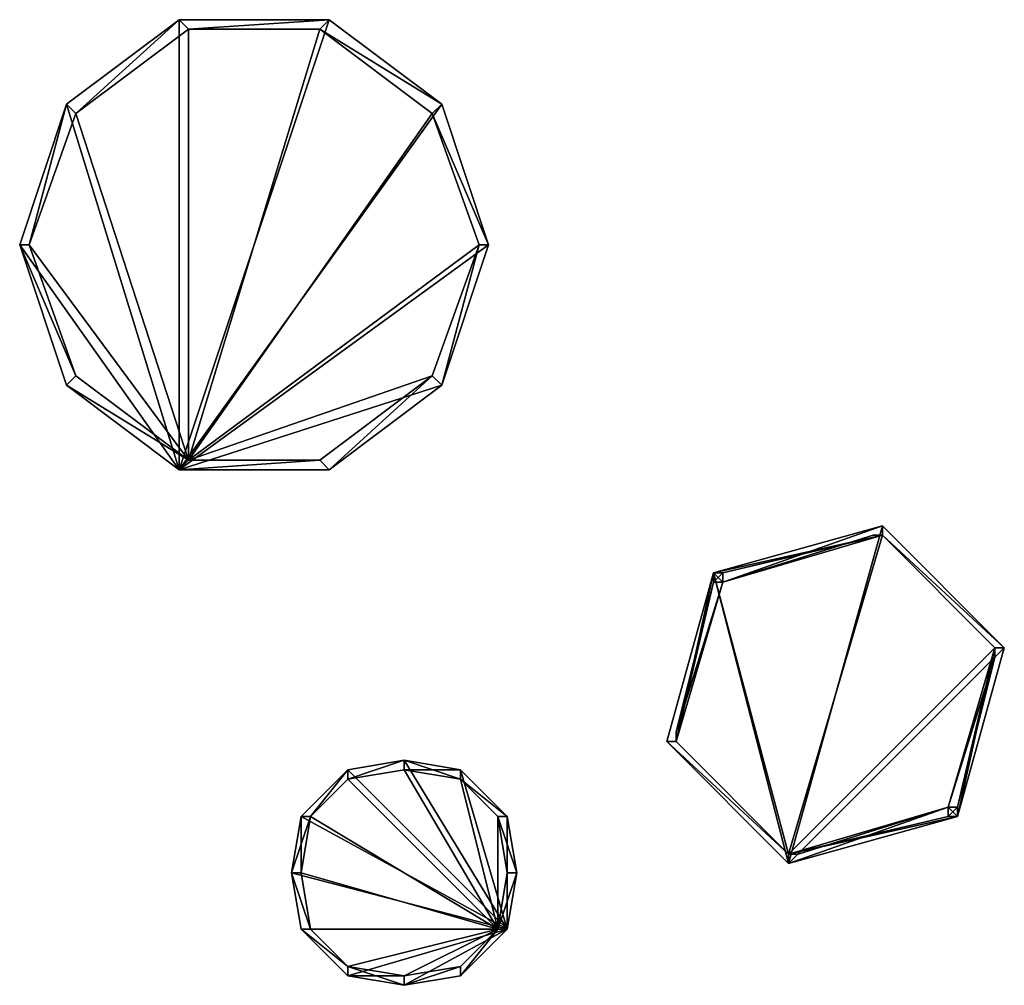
# Model space of a CAD drawing. Header units: millimetres. Extents: x -213634448 to -213632768, y -191504384 to -191502736.
import ezdxf

# ---------------------------------------------------------------- set-up
doc = ezdxf.new("R2010")
doc.units = ezdxf.units.MM
doc.layers.add('019', color=7, linetype='Continuous', true_color=0x99e499)

msp = doc.modelspace()

# ---------------------------------------------------------------- meshes
at = {"layer": '019', "color": 156, "true_color": 0x083d8a}
mesh = msp.add_polyface(dxfattribs=at)
corners = [(-213633648, -191503120, 1), (-213633728, -191502880), (-213633920, -191502736), (-213634176, -191502736), (-213634368, -191502880), (-213634448, -191503120), (-213634368, -191503360), (-213634176, -191503504), (-213633920, -191503504), (-213633728, -191503360, 1), (-213633648, -191503120, 799), (-213633728, -191502880, 799), (-213633920, -191502736, 799), (-213634176, -191502736, 799), (-213634368, -191502880, 799), (-213634448, -191503120, 799), (-213634368, -191503360, 799), (-213634176, -191503504, 799), (-213633920, -191503504, 799), (-213633728, -191503360, 799), (-213633664, -191503120, 12.9), (-213633744, -191502896, 13.9), (-213633936, -191502752, 13.9), (-213634160, -191502752, 13.9), (-213634352, -191502896, 13.9), (-213634432, -191503120, 13.9), (-213634352, -191503344, 13.9), (-213634160, -191503488, 13.9), (-213633936, -191503488, 13.9), (-213633744, -191503344, 12.9), (-213633664, -191503120, 800), (-213633744, -191502896, 800), (-213633936, -191502752, 800), (-213634160, -191502752, 800), (-213634352, -191502896, 800), (-213634432, -191503120, 800), (-213634352, -191503344, 800), (-213634160, -191503488, 800), (-213633936, -191503488, 800), (-213633744, -191503344, 800), (-213633648, -191503120, 1), (-213633648, -191503120), (-213633728, -191502880, 1), (-213633728, -191502880, 1), (-213633920, -191502736, 1), (-213633920, -191502736, 1), (-213634176, -191502736, 1), (-213634176, -191502736, 1), (-213634368, -191502880, 1), (-213634368, -191502880, 1), (-213634448, -191503120, 1), (-213634448, -191503120, 1), (-213634368, -191503360, 1), (-213634368, -191503360, 1), (-213634176, -191503504, 1), (-213634176, -191503504, 1), (-213633920, -191503504, 1), (-213633920, -191503504, 1), (-213633728, -191503360, 1), (-213633728, -191503360), (-213633648, -191503120, 800), (-213633648, -191503120, 799), (-213633728, -191502880, 800), (-213633728, -191502880, 799), (-213633920, -191502736, 800), (-213633920, -191502736, 799), (-213634176, -191502736, 800), (-213634176, -191502736, 799), (-213634368, -191502880, 800), (-213634368, -191502880, 799), (-213634448, -191503120, 800), (-213634448, -191503120, 799), (-213634368, -191503360, 800), (-213634368, -191503360, 799), (-213634176, -191503504, 800), (-213634176, -191503504, 799), (-213633920, -191503504, 800), (-213633920, -191503504, 799), (-213633728, -191503360, 800), (-213633728, -191503360, 799), (-213633664, -191503120, 13.9), (-213633664, -191503120, 13.9), (-213633744, -191502896, 13.9), (-213633744, -191502896, 12.9), (-213633936, -191502752, 13.9), (-213633936, -191502752, 12.9), (-213634160, -191502752, 13.9), (-213634160, -191502752, 12.9), (-213634352, -191502896, 13.9), (-213634352, -191502896, 12.9), (-213634432, -191503120, 13.9), (-213634432, -191503120, 12.9), (-213634352, -191503344, 13.9), (-213634352, -191503344, 12.9), (-213634160, -191503488, 13.9), (-213634160, -191503488, 12.9), (-213633936, -191503488, 13.9), (-213633936, -191503488, 12.9), (-213633744, -191503344, 13.9), (-213633744, -191503344, 13.9), (-213633664, -191503120, 799), (-213633664, -191503120, 799), (-213633744, -191502896, 799), (-213633744, -191502896, 799), (-213633936, -191502752, 799), (-213633936, -191502752, 799), (-213634160, -191502752, 799), (-213634160, -191502752, 799), (-213634352, -191502896, 799), (-213634352, -191502896, 799), (-213634432, -191503120, 799), (-213634432, -191503120, 799), (-213634352, -191503344, 799), (-213634352, -191503344, 799), (-213634160, -191503488, 799), (-213634160, -191503488, 799), (-213633936, -191503488, 799), (-213633936, -191503488, 799), (-213633744, -191503344, 799), (-213633744, -191503344, 799)]
mesh.append_faces([[corners[k] for k in face] for face in [(0, 40, 41), (1, 42, 43), (2, 44, 45), (3, 46, 47), (4, 48, 49), (5, 50, 51), (6, 52, 53), (7, 54, 55), (8, 56, 57), (9, 58, 59), (10, 60, 61), (11, 62, 63), (12, 64, 65), (13, 66, 67), (14, 68, 69), (15, 70, 71), (16, 72, 73), (17, 74, 75), (18, 76, 77), (19, 78, 79), (20, 80, 81), (21, 82, 83), (22, 84, 85), (23, 86, 87), (24, 88, 89), (25, 90, 91), (26, 92, 93), (27, 94, 95), (28, 96, 97), (29, 98, 99), (30, 100, 101), (31, 102, 103), (32, 104, 105), (33, 106, 107), (34, 108, 109), (35, 110, 111), (36, 112, 113), (37, 114, 115), (38, 116, 117), (39, 118, 119)]], dxfattribs={"color": 156})
mesh.append_faces([[corners[k] for k in face] for face in [(5, 7, 6)]], dxfattribs={"vtx0": -1, "color": 156})
mesh.append_faces([[corners[k] for k in face] for face in [(95, 29, 20), (95, 20, 83), (95, 83, 85), (95, 85, 87), (95, 87, 89), (95, 89, 91)]], dxfattribs={"vtx0": -1, "vtx2": -1, "color": 156})
mesh.append_faces([[corners[k] for k in face] for face in [(93, 95, 91)]], dxfattribs={"vtx1": -1, "color": 156})
mesh.append_faces([[corners[k] for k in face] for face in [(41, 59, 7), (1, 41, 7), (2, 1, 7), (3, 2, 7), (4, 3, 7), (5, 4, 7)]], dxfattribs={"vtx1": -1, "vtx2": -1, "color": 156})
mesh.append_faces([[corners[k] for k in face] for face in [(63, 10, 0), (0, 43, 63), (65, 11, 42), (42, 45, 65), (67, 12, 44), (44, 47, 67), (69, 13, 46), (46, 49, 69), (71, 14, 48), (48, 51, 71), (73, 15, 50), (50, 53, 73), (75, 16, 52), (52, 55, 75), (77, 17, 54), (54, 57, 77), (79, 18, 56), (56, 58, 79), (61, 19, 9), (9, 40, 61), (59, 8, 7), (81, 100, 103), (103, 21, 81), (82, 102, 105), (105, 22, 82), (84, 104, 107), (107, 23, 84), (86, 106, 109), (109, 24, 86), (88, 108, 111), (111, 25, 88), (90, 110, 113), (113, 26, 90), (92, 112, 115), (115, 27, 92), (94, 114, 117), (117, 28, 94), (96, 116, 119), (119, 98, 96), (99, 118, 101), (101, 80, 99), (95, 97, 29), (31, 30, 60), (60, 62, 31), (32, 31, 62), (62, 64, 32), (33, 32, 64), (64, 66, 33), (34, 33, 66), (66, 68, 34), (35, 34, 68), (68, 70, 35), (36, 35, 70), (70, 72, 36), (37, 36, 72), (72, 74, 37), (38, 37, 74), (74, 76, 38), (39, 38, 76), (76, 78, 39), (30, 39, 78), (78, 60, 30), (0, 41, 1), (1, 43, 0), (43, 42, 11), (11, 63, 43), (63, 62, 60), (60, 10, 63), (10, 61, 40), (40, 0, 10), (42, 1, 2), (2, 45, 42), (45, 44, 12), (12, 65, 45), (65, 64, 62), (62, 11, 65), (44, 2, 3), (3, 47, 44), (47, 46, 13), (13, 67, 47), (67, 66, 64), (64, 12, 67), (46, 3, 4), (4, 49, 46), (49, 48, 14), (14, 69, 49), (69, 68, 66), (66, 13, 69), (48, 4, 5), (5, 51, 48), (51, 50, 15), (15, 71, 51), (71, 70, 68), (68, 14, 71), (50, 5, 6), (6, 53, 50), (53, 52, 16), (16, 73, 53), (73, 72, 70), (70, 15, 73), (52, 6, 7), (7, 55, 52), (55, 54, 17), (17, 75, 55), (75, 74, 72), (72, 16, 75), (54, 7, 8), (8, 57, 54), (57, 56, 18), (18, 77, 57), (77, 76, 74), (74, 17, 77), (56, 8, 59), (59, 58, 56), (58, 9, 19), (19, 79, 58), (79, 78, 76), (76, 18, 79), (9, 59, 41), (41, 40, 9), (61, 60, 78), (78, 19, 61), (103, 102, 82), (82, 21, 103), (21, 83, 20), (20, 81, 21), (100, 30, 31), (31, 103, 100), (81, 80, 101), (101, 100, 81), (105, 104, 84), (84, 22, 105), (22, 85, 83), (83, 82, 22), (102, 31, 32), (32, 105, 102), (107, 106, 86), (86, 23, 107), (23, 87, 85), (85, 84, 23), (104, 32, 33), (33, 107, 104), (109, 108, 88), (88, 24, 109), (24, 89, 87), (87, 86, 24), (106, 33, 34), (34, 109, 106), (111, 110, 90), (90, 25, 111), (25, 91, 89), (89, 88, 25), (108, 34, 35), (35, 111, 108), (113, 112, 92), (92, 26, 113), (26, 93, 91), (91, 90, 26), (110, 35, 36), (36, 113, 110), (115, 114, 94), (94, 27, 115), (27, 95, 93), (93, 92, 27), (112, 36, 37), (37, 115, 112), (117, 116, 96), (96, 28, 117), (28, 97, 95), (95, 94, 28), (114, 37, 38), (38, 117, 114), (119, 118, 99), (99, 98, 119), (98, 29, 97), (97, 96, 98), (116, 38, 39), (39, 119, 116), (80, 20, 29), (29, 99, 80), (118, 39, 30), (30, 101, 118)]], dxfattribs={"vtx2": -1, "color": 156})
mesh = msp.add_polyface(dxfattribs=at)
corners = [(-213632848, -191504096, 1), (-213632768, -191503808), (-213632976, -191503600), (-213633264, -191503680), (-213633344, -191503968), (-213633136, -191504176, 1), (-213632848, -191504096, 249), (-213632768, -191503808, 249), (-213632976, -191503600, 249), (-213633264, -191503680, 249), (-213633344, -191503968, 249), (-213633136, -191504176, 249), (-213632848, -191504096, 12.2), (-213632784, -191503808, 13.2), (-213632976, -191503616, 13.2), (-213633248, -191503680, 13.2), (-213633328, -191503968, 13.2), (-213633136, -191504160, 12.2), (-213632864, -191504080, 250), (-213632784, -191503808, 250), (-213632976, -191503616, 250), (-213633248, -191503696, 250), (-213633328, -191503968, 250), (-213633136, -191504160, 250), (-213632848, -191504096, 1), (-213632848, -191504096), (-213632768, -191503808, 1), (-213632768, -191503808, 1), (-213632976, -191503600, 1), (-213632976, -191503600, 1), (-213633264, -191503680, 1), (-213633264, -191503680, 1), (-213633344, -191503968, 1), (-213633344, -191503968, 1), (-213633136, -191504176, 1), (-213633136, -191504176), (-213632848, -191504096, 250), (-213632848, -191504096, 249), (-213632768, -191503808, 250), (-213632768, -191503808, 249), (-213632976, -191503600, 250), (-213632976, -191503600, 249), (-213633264, -191503680, 250), (-213633264, -191503680, 249), (-213633344, -191503968, 250), (-213633344, -191503968, 249), (-213633136, -191504176, 250), (-213633136, -191504176, 249), (-213632864, -191504096, 13.2), (-213632848, -191504080, 13.2), (-213632784, -191503808, 13.2), (-213632784, -191503808, 12.2), (-213632976, -191503616, 13.2), (-213632976, -191503616, 12.2), (-213633264, -191503696, 13.2), (-213633264, -191503680, 12.2), (-213633328, -191503968, 13.2), (-213633328, -191503968, 12.2), (-213633136, -191504160, 13.2), (-213633136, -191504160, 13.2), (-213632864, -191504080, 249), (-213632864, -191504080, 249), (-213632784, -191503808, 249), (-213632784, -191503824, 249), (-213632992, -191503616, 249), (-213632976, -191503616, 249), (-213633248, -191503696, 249), (-213633248, -191503696, 249), (-213633328, -191503968, 249), (-213633328, -191503952, 249), (-213633120, -191504160, 249), (-213633136, -191504160, 249)]
mesh.append_faces([[corners[k] for k in face] for face in [(0, 24, 25), (1, 26, 27), (2, 28, 29), (3, 30, 31), (4, 32, 33), (5, 34, 35), (6, 36, 37), (7, 38, 39), (8, 40, 41), (9, 42, 43), (10, 44, 45), (11, 46, 47), (12, 48, 49), (13, 50, 51), (14, 52, 53), (15, 54, 55), (16, 56, 57), (17, 58, 59), (18, 60, 61), (19, 62, 63), (20, 64, 65), (21, 66, 67), (22, 68, 69), (23, 70, 71)]], dxfattribs={"color": 156})
mesh.append_faces([[corners[k] for k in face] for face in [(3, 35, 4)]], dxfattribs={"vtx0": -1, "color": 156})
mesh.append_faces([[corners[k] for k in face] for face in [(17, 51, 53), (17, 53, 55)]], dxfattribs={"vtx0": -1, "vtx2": -1, "color": 156})
mesh.append_faces([[corners[k] for k in face] for face in [(57, 17, 55)]], dxfattribs={"vtx1": -1, "color": 156})
mesh.append_faces([[corners[k] for k in face] for face in [(2, 1, 35), (3, 2, 35)]], dxfattribs={"vtx1": -1, "vtx2": -1, "color": 156})
mesh.append_faces([[corners[k] for k in face] for face in [(39, 6, 0), (0, 27, 39), (41, 7, 26), (26, 29, 41), (43, 8, 28), (28, 31, 43), (45, 9, 30), (30, 33, 45), (47, 10, 32), (32, 34, 47), (37, 11, 5), (5, 24, 37), (1, 25, 35), (49, 60, 63), (63, 13, 49), (50, 62, 65), (65, 14, 50), (52, 64, 67), (67, 15, 52), (54, 66, 69), (69, 16, 54), (56, 68, 71), (71, 58, 56), (59, 70, 61), (61, 48, 59), (17, 12, 51), (19, 18, 36), (36, 38, 19), (20, 19, 38), (38, 40, 20), (21, 20, 40), (40, 42, 21), (22, 21, 42), (42, 44, 22), (23, 22, 44), (44, 46, 23), (18, 23, 46), (46, 36, 18), (0, 25, 1), (1, 27, 0), (27, 26, 7), (7, 39, 27), (39, 38, 36), (36, 6, 39), (6, 37, 24), (24, 0, 6), (26, 1, 2), (2, 29, 26), (29, 28, 8), (8, 41, 29), (41, 40, 38), (38, 7, 41), (28, 2, 3), (3, 31, 28), (31, 30, 9), (9, 43, 31), (43, 42, 40), (40, 8, 43), (30, 3, 4), (4, 33, 30), (33, 32, 10), (10, 45, 33), (45, 44, 42), (42, 9, 45), (32, 4, 35), (35, 34, 32), (34, 5, 11), (11, 47, 34), (47, 46, 44), (44, 10, 47), (5, 35, 25), (25, 24, 5), (37, 36, 46), (46, 11, 37), (63, 62, 50), (50, 13, 63), (13, 51, 12), (12, 49, 13), (60, 18, 19), (19, 63, 60), (49, 48, 61), (61, 60, 49), (65, 64, 52), (52, 14, 65), (14, 53, 51), (51, 50, 14), (62, 19, 20), (20, 65, 62), (67, 66, 54), (54, 15, 67), (15, 55, 53), (53, 52, 15), (64, 20, 21), (21, 67, 64), (69, 68, 56), (56, 16, 69), (16, 57, 55), (55, 54, 16), (66, 21, 22), (22, 69, 66), (71, 70, 59), (59, 58, 71), (58, 17, 57), (57, 56, 58), (68, 22, 23), (23, 71, 68), (48, 12, 17), (17, 59, 48), (70, 23, 18), (18, 61, 70)]], dxfattribs={"vtx2": -1, "color": 156})
mesh = msp.add_polyface(dxfattribs=at)
corners = [(-213633888, -191504016, 399), (-213633792, -191504000, 399), (-213633792, -191504000, 1), (-213633888, -191504016, 1), (-213633968, -191504096), (-213633888, -191504016), (-213633616, -191504288), (-213633792, -191504000, 14.1), (-213633792, -191504016, 399), (-213633888, -191504032, 399), (-213633888, -191504032, 14.1), (-213633888, -191504032, 14.1), (-213633888, -191504032, 399), (-213633952, -191504096, 399), (-213633632, -191504288, 13.1), (-213633888, -191504032, 13.1), (-213633952, -191504096, 13.1), (-213633888, -191504032, 400), (-213633792, -191504016, 400), (-213633792, -191504000, 400), (-213633888, -191504016, 400), (-213633952, -191504096, 400), (-213633792, -191504000), (-213633792, -191504000, 1), (-213633888, -191504016, 1), (-213633792, -191504000, 399), (-213633888, -191504016, 399), (-213633792, -191504000, 14.1), (-213633792, -191504016, 13.1), (-213633792, -191504016, 399), (-213633968, -191504096, 399), (-213633952, -191504096, 14.1)]
mesh.append_faces([[corners[k] for k in face] for face in [(22, 2, 23), (5, 24, 3), (1, 19, 25), (26, 20, 0), (27, 7, 28), (10, 11, 15), (18, 8, 29), (17, 12, 9)]], dxfattribs={"color": 156})
mesh.append_faces([[corners[k] for k in face] for face in [(14, 15, 16)]], dxfattribs={"vtx0": -1, "vtx2": -1, "color": 156})
mesh.append_faces([[corners[k] for k in face] for face in [(4, 5, 6)]], dxfattribs={"vtx1": -1, "vtx2": -1, "color": 156})
mesh.append_faces([[corners[k] for k in face] for face in [(0, 1, 2), (2, 3, 0), (7, 8, 9), (9, 10, 7), (11, 12, 13), (17, 18, 19), (19, 20, 17), (21, 17, 20), (23, 2, 1), (1, 25, 23), (2, 22, 5), (5, 3, 2), (3, 24, 26), (26, 0, 3), (0, 20, 19), (19, 1, 0), (24, 5, 4), (20, 26, 30), (9, 12, 11), (11, 10, 9), (10, 15, 28), (28, 7, 10), (8, 18, 17), (17, 9, 8), (15, 11, 31), (12, 17, 21)]], dxfattribs={"vtx2": -1, "color": 156})
mesh = msp.add_polyface(dxfattribs=at)
corners = [(-213633616, -191504096, 1), (-213633696, -191504016, 1), (-213633696, -191504016, 399), (-213633792, -191504000, 399), (-213633696, -191504016, 399), (-213633696, -191504016, 1), (-213633792, -191504000, 1), (-213633792, -191504000), (-213633696, -191504016), (-213633616, -191504288), (-213633888, -191504016), (-213633696, -191504032, 399), (-213633696, -191504032, 14.1), (-213633632, -191504096, 14.1), (-213633696, -191504032, 14.1), (-213633696, -191504032, 399), (-213633792, -191504016, 399), (-213633792, -191504000, 14.1), (-213633632, -191504288, 13.1), (-213633696, -191504032, 13.1), (-213633792, -191504016, 13.1), (-213633888, -191504032, 13.1), (-213633616, -191504096, 400), (-213633696, -191504016, 400), (-213633696, -191504032, 400), (-213633792, -191504016, 400), (-213633792, -191504000, 400), (-213633632, -191504096, 13.1), (-213633632, -191504096, 399), (-213633792, -191504016, 399), (-213633792, -191504000, 14.1)]
mesh.append_faces([[corners[k] for k in face] for face in [(8, 5, 1), (4, 23, 2), (12, 14, 19), (24, 15, 11)]], dxfattribs={"color": 156})
mesh.append_faces([[corners[k] for k in face] for face in [(18, 19, 20), (18, 20, 21)]], dxfattribs={"vtx0": -1, "vtx2": -1, "color": 156})
mesh.append_faces([[corners[k] for k in face] for face in [(7, 8, 9), (10, 7, 9)]], dxfattribs={"vtx1": -1, "vtx2": -1, "color": 156})
mesh.append_faces([[corners[k] for k in face] for face in [(0, 1, 2), (3, 4, 5), (5, 6, 3), (11, 12, 13), (14, 15, 16), (16, 17, 14), (22, 23, 24), (25, 24, 23), (23, 26, 25), (8, 1, 0), (1, 5, 4), (4, 2, 1), (2, 23, 22), (5, 8, 7), (7, 6, 5), (3, 26, 23), (23, 4, 3), (11, 15, 14), (14, 12, 11), (12, 19, 27), (24, 11, 28), (16, 29, 30), (30, 17, 16), (17, 20, 19), (19, 14, 17), (15, 24, 25), (25, 16, 15)]], dxfattribs={"vtx2": -1, "color": 156})
mesh = msp.add_polyface(dxfattribs=at)
corners = [(-213633968, -191504096, 399), (-213633888, -191504016, 399), (-213633888, -191504016, 1), (-213633968, -191504096, 1), (-213633984, -191504192, 399), (-213633968, -191504096, 399), (-213633968, -191504096, 1), (-213633984, -191504192, 1), (-213633952, -191504096, 399), (-213633952, -191504096, 14.1), (-213633888, -191504032, 14.1), (-213633952, -191504096, 14.1), (-213633952, -191504096, 399), (-213633968, -191504192, 399), (-213633984, -191504192, 14.1), (-213633888, -191504016, 400), (-213633968, -191504096, 400), (-213633952, -191504096, 400), (-213633968, -191504192, 400), (-213633984, -191504192, 400), (-213633968, -191504096), (-213633952, -191504096, 13.1), (-213633968, -191504192, 399), (-213633984, -191504192), (-213633984, -191504192, 1), (-213633984, -191504192, 399), (-213633888, -191504032, 13.1), (-213633888, -191504032, 399), (-213633984, -191504192, 14.1), (-213633968, -191504192, 13.1)]
mesh.append_faces([[corners[k] for k in face] for face in [(20, 6, 3), (5, 16, 0), (9, 11, 21), (17, 12, 8), (18, 22, 13)]], dxfattribs={"color": 156})
mesh.append_faces([[corners[k] for k in face] for face in [(0, 1, 2), (2, 3, 0), (4, 5, 6), (6, 7, 4), (8, 9, 10), (11, 12, 13), (13, 14, 11), (15, 16, 17), (18, 17, 16), (16, 19, 18), (20, 3, 2), (3, 6, 5), (5, 0, 3), (0, 16, 15), (6, 20, 23), (23, 7, 6), (7, 24, 25), (25, 4, 7), (4, 19, 16), (16, 5, 4), (8, 12, 11), (11, 9, 8), (9, 21, 26), (17, 8, 27), (13, 22, 28), (28, 14, 13), (14, 29, 21), (21, 11, 14), (12, 17, 18), (18, 13, 12)]], dxfattribs={"vtx2": -1, "color": 156})
mesh = msp.add_polyface(dxfattribs=at)
corners = [(-213633616, -191504096, 399), (-213633600, -191504192, 399), (-213633600, -191504192, 1), (-213633616, -191504096, 1), (-213633696, -191504016, 399), (-213633616, -191504096, 399), (-213633616, -191504096, 1), (-213633696, -191504016), (-213633616, -191504096), (-213633616, -191504288), (-213633600, -191504192, 14.1), (-213633616, -191504192, 399), (-213633632, -191504096, 399), (-213633632, -191504096, 14.1), (-213633632, -191504096, 14.1), (-213633632, -191504096, 399), (-213633696, -191504032, 399), (-213633632, -191504288, 13.1), (-213633632, -191504096, 13.1), (-213633696, -191504032, 13.1), (-213633632, -191504096, 400), (-213633616, -191504192, 400), (-213633600, -191504192, 400), (-213633616, -191504096, 400), (-213633696, -191504032, 400), (-213633616, -191504192, 399), (-213633600, -191504192), (-213633600, -191504192, 399), (-213633600, -191504192, 1), (-213633616, -191504192, 13.1), (-213633600, -191504192, 14.1), (-213633696, -191504032, 14.1)]
mesh.append_faces([[corners[k] for k in face] for face in [(8, 6, 3), (5, 23, 0), (13, 14, 18), (21, 11, 25), (20, 15, 12)]], dxfattribs={"color": 156})
mesh.append_faces([[corners[k] for k in face] for face in [(17, 18, 19)]], dxfattribs={"vtx0": -1, "vtx2": -1, "color": 156})
mesh.append_faces([[corners[k] for k in face] for face in [(7, 8, 9)]], dxfattribs={"vtx1": -1, "vtx2": -1, "color": 156})
mesh.append_faces([[corners[k] for k in face] for face in [(0, 1, 2), (2, 3, 0), (4, 5, 6), (10, 11, 12), (12, 13, 10), (14, 15, 16), (20, 21, 22), (22, 23, 20), (24, 20, 23), (2, 26, 8), (8, 3, 2), (3, 6, 5), (5, 0, 3), (0, 23, 22), (22, 1, 0), (1, 27, 28), (28, 2, 1), (6, 8, 7), (23, 5, 4), (12, 15, 14), (14, 13, 12), (13, 18, 29), (29, 10, 13), (11, 21, 20), (20, 12, 11), (10, 30, 25), (25, 11, 10), (18, 14, 31), (15, 20, 24)]], dxfattribs={"vtx2": -1, "color": 156})
mesh = msp.add_polyface(dxfattribs=at)
corners = [(-213633792, -191504384, 399), (-213633888, -191504368, 399), (-213633888, -191504368, 1), (-213633792, -191504384, 1), (-213633984, -191504192), (-213633968, -191504096), (-213633616, -191504288), (-213633968, -191504288), (-213633888, -191504368), (-213633888, -191504352, 399), (-213633888, -191504352, 14.1), (-213633952, -191504288, 14.1), (-213633888, -191504352, 14.1), (-213633888, -191504352, 399), (-213633792, -191504368, 399), (-213633792, -191504384, 14.1), (-213633632, -191504288, 13.1), (-213633952, -191504096, 13.1), (-213633968, -191504192, 13.1), (-213633952, -191504288, 13.1), (-213633888, -191504352, 13.1), (-213633792, -191504368, 400), (-213633888, -191504352, 400), (-213633888, -191504368, 400), (-213633792, -191504384, 400), (-213633888, -191504368, 1), (-213633792, -191504384), (-213633792, -191504384, 1), (-213633888, -191504368, 399), (-213633792, -191504384, 399), (-213633792, -191504384, 14.1), (-213633792, -191504368, 13.1), (-213633792, -191504368, 399), (-213633968, -191504288, 400), (-213633952, -191504288, 399)]
mesh.append_faces([[corners[k] for k in face] for face in [(8, 2, 25), (26, 27, 3), (1, 23, 28), (29, 24, 0), (10, 12, 20), (15, 30, 31), (22, 13, 9), (21, 32, 14)]], dxfattribs={"color": 156})
mesh.append_faces([[corners[k] for k in face] for face in [(16, 17, 18), (16, 18, 19), (16, 19, 20)]], dxfattribs={"vtx0": -1, "vtx2": -1, "color": 156})
mesh.append_faces([[corners[k] for k in face] for face in [(4, 5, 6), (7, 4, 6), (8, 7, 6)]], dxfattribs={"vtx1": -1, "vtx2": -1, "color": 156})
mesh.append_faces([[corners[k] for k in face] for face in [(0, 1, 2), (2, 3, 0), (9, 10, 11), (12, 13, 14), (14, 15, 12), (21, 22, 23), (23, 24, 21), (25, 2, 1), (1, 28, 25), (28, 23, 33), (2, 8, 26), (26, 3, 2), (0, 24, 23), (23, 1, 0), (9, 13, 12), (12, 10, 9), (10, 20, 19), (22, 9, 34), (15, 31, 20), (20, 12, 15), (13, 22, 21), (21, 14, 13)]], dxfattribs={"vtx2": -1, "color": 156})
mesh = msp.add_polyface(dxfattribs=at)
corners = [(-213633696, -191504368, 1), (-213633616, -191504288, 1), (-213633616, -191504288, 399), (-213633600, -191504192, 399), (-213633616, -191504288, 399), (-213633616, -191504288, 1), (-213633600, -191504192, 1), (-213633616, -191504096), (-213633600, -191504192), (-213633616, -191504288), (-213633632, -191504288, 399), (-213633632, -191504288, 14.1), (-213633696, -191504352, 14.1), (-213633632, -191504288, 14.1), (-213633632, -191504288, 399), (-213633616, -191504192, 399), (-213633600, -191504192, 14.1), (-213633632, -191504288, 13.1), (-213633616, -191504192, 13.1), (-213633632, -191504096, 13.1), (-213633696, -191504368, 400), (-213633616, -191504288, 400), (-213633632, -191504288, 400), (-213633616, -191504192, 400), (-213633600, -191504192, 400), (-213633600, -191504192, 1), (-213633600, -191504192, 399), (-213633600, -191504192, 14.1), (-213633696, -191504368), (-213633696, -191504368, 399), (-213633696, -191504352, 13.1), (-213633696, -191504352, 399)]
mesh.append_faces([[corners[k] for k in face] for face in [(25, 6, 8), (5, 1, 9), (26, 24, 3), (4, 21, 2), (18, 16, 27), (17, 11, 13), (22, 14, 10)]], dxfattribs={"color": 156})
mesh.append_faces([[corners[k] for k in face] for face in [(0, 1, 2), (3, 4, 5), (5, 6, 3), (7, 8, 9), (10, 11, 12), (13, 14, 15), (15, 16, 13), (17, 18, 19), (20, 21, 22), (23, 22, 21), (21, 24, 23), (0, 28, 9), (9, 1, 0), (1, 5, 4), (4, 2, 1), (2, 21, 20), (20, 29, 2), (5, 9, 8), (8, 6, 5), (3, 24, 21), (21, 4, 3), (10, 14, 13), (13, 11, 10), (11, 17, 30), (22, 10, 31), (16, 18, 17), (17, 13, 16), (14, 22, 23), (23, 15, 14)]], dxfattribs={"vtx2": -1, "color": 156})
mesh = msp.add_polyface(dxfattribs=at)
corners = [(-213633968, -191504288, 399), (-213633984, -191504192, 399), (-213633984, -191504192, 1), (-213633968, -191504288, 1), (-213633888, -191504368, 399), (-213633968, -191504288, 399), (-213633968, -191504288, 1), (-213633888, -191504368, 1), (-213633984, -191504192, 14.1), (-213633968, -191504192, 399), (-213633952, -191504288, 399), (-213633952, -191504288, 14.1), (-213633952, -191504288, 14.1), (-213633952, -191504288, 399), (-213633888, -191504352, 399), (-213633952, -191504288, 400), (-213633968, -191504192, 400), (-213633984, -191504192, 400), (-213633968, -191504288, 400), (-213633888, -191504352, 400), (-213633888, -191504368, 400), (-213633984, -191504192), (-213633984, -191504192, 1), (-213633968, -191504288), (-213633984, -191504192, 399), (-213633984, -191504192, 14.1), (-213633968, -191504192, 13.1), (-213633952, -191504288, 13.1), (-213633888, -191504368), (-213633888, -191504352, 14.1)]
mesh.append_faces([[corners[k] for k in face] for face in [(21, 2, 22), (23, 6, 3), (1, 17, 24), (5, 18, 0), (25, 8, 26), (11, 12, 27), (15, 13, 10)]], dxfattribs={"color": 156})
mesh.append_faces([[corners[k] for k in face] for face in [(0, 1, 2), (2, 3, 0), (4, 5, 6), (6, 7, 4), (8, 9, 10), (10, 11, 8), (12, 13, 14), (15, 16, 17), (17, 18, 15), (19, 15, 18), (18, 20, 19), (2, 21, 23), (23, 3, 2), (3, 6, 5), (5, 0, 3), (0, 18, 17), (17, 1, 0), (6, 23, 28), (28, 7, 6), (18, 5, 4), (10, 13, 12), (12, 11, 10), (11, 27, 26), (26, 8, 11), (9, 16, 15), (15, 10, 9), (27, 12, 29), (13, 15, 19)]], dxfattribs={"vtx2": -1, "color": 156})
mesh = msp.add_polyface(dxfattribs=at)
corners = [(-213633696, -191504368, 399), (-213633792, -191504384, 399), (-213633792, -191504384, 1), (-213633696, -191504368, 1), (-213633616, -191504288, 399), (-213633696, -191504368, 399), (-213633696, -191504368, 1), (-213633792, -191504384), (-213633888, -191504368), (-213633616, -191504288), (-213633696, -191504368), (-213633792, -191504384, 14.1), (-213633792, -191504368, 399), (-213633696, -191504352, 399), (-213633696, -191504352, 14.1), (-213633696, -191504352, 14.1), (-213633696, -191504352, 399), (-213633632, -191504288, 399), (-213633632, -191504288, 13.1), (-213633888, -191504352, 13.1), (-213633792, -191504368, 13.1), (-213633696, -191504352, 13.1), (-213633696, -191504352, 400), (-213633792, -191504368, 400), (-213633792, -191504384, 400), (-213633696, -191504368, 400), (-213633632, -191504288, 400), (-213633792, -191504384, 1), (-213633792, -191504384, 399), (-213633792, -191504368, 399), (-213633792, -191504384, 14.1), (-213633632, -191504288, 14.1)]
mesh.append_faces([[corners[k] for k in face] for face in [(10, 6, 3), (5, 25, 0), (14, 15, 21), (22, 16, 13)]], dxfattribs={"color": 156})
mesh.append_faces([[corners[k] for k in face] for face in [(7, 9, 10)]], dxfattribs={"vtx0": -1, "color": 156})
mesh.append_faces([[corners[k] for k in face] for face in [(18, 19, 20)]], dxfattribs={"vtx0": -1, "vtx2": -1, "color": 156})
mesh.append_faces([[corners[k] for k in face] for face in [(21, 18, 20)]], dxfattribs={"vtx1": -1, "color": 156})
mesh.append_faces([[corners[k] for k in face] for face in [(7, 8, 9)]], dxfattribs={"vtx1": -1, "vtx2": -1, "color": 156})
mesh.append_faces([[corners[k] for k in face] for face in [(0, 1, 2), (2, 3, 0), (4, 5, 6), (11, 12, 13), (13, 14, 11), (15, 16, 17), (22, 23, 24), (24, 25, 22), (26, 22, 25), (27, 2, 1), (1, 28, 27), (2, 7, 10), (10, 3, 2), (3, 6, 5), (5, 0, 3), (0, 25, 24), (24, 1, 0), (29, 12, 11), (11, 30, 29), (13, 16, 15), (15, 14, 13), (14, 21, 20), (20, 11, 14), (12, 23, 22), (22, 13, 12), (21, 15, 31), (16, 22, 26)]], dxfattribs={"vtx2": -1, "color": 156})

doc.saveas('drawing.dxf')
